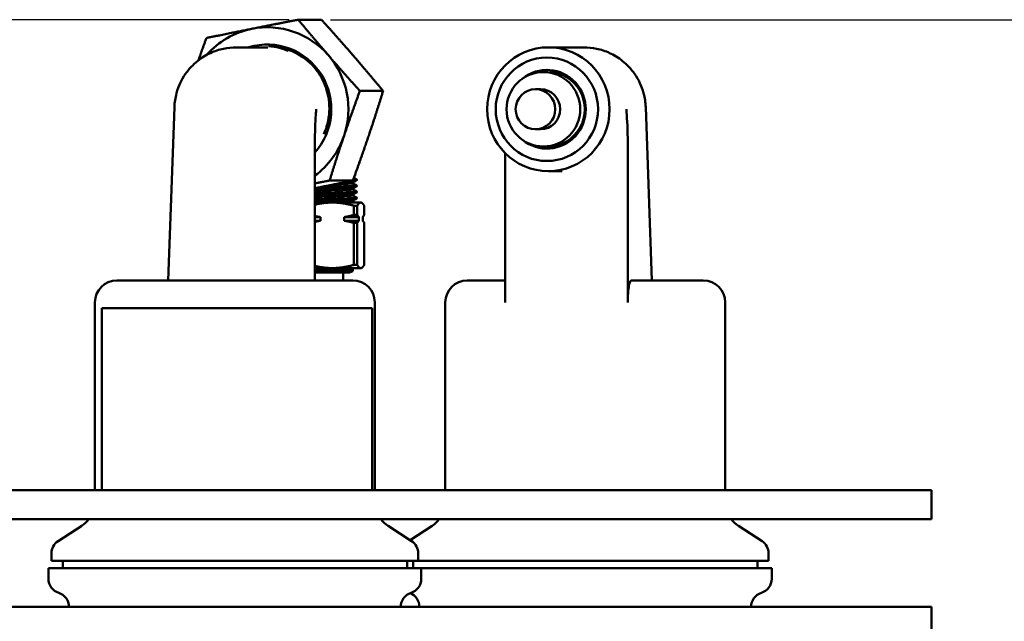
# Model space of a CAD drawing. Header units: inches. Extents: x 0.1 to 33.9, y 0.6 to 21.4.
# Tile 12 of 39: x 7 to 13.8, y 7.6 to 11.7. Entities that reach past the tile are written whole.
import ezdxf

# ---------------------------------------------------------------- set-up
doc = ezdxf.new("R2010")
doc.units = ezdxf.units.IN
doc.header["$MEASUREMENT"] = 0
doc.layers.add('Dimension (ANSI)', color=7, linetype='Continuous', lineweight=25)
doc.layers.add('Visible (ANSI)', color=7, linetype='Continuous', lineweight=50)
doc.styles.add('Note Text (ANSI)', font='tahoma.ttf')
doc.dimstyles.new('Default (ANSI)', dxfattribs={"dimtxt": 0.12, "dimasz": 0.098425, "dimexe": 0.125, "dimexo": 0.0625, "dimgap": 0.031496, "dimtad": 0, "dimtih": 1, "dimtoh": 1, "dimrnd": 1e-08, "dimzin": 4, "dimdsep": 46, "dimtxsty": 'Note Text (ANSI)', "dimcen": 0.09, "dimdle": 0.393701, "dimclrd": 256, "dimclre": 256, "dimclrt": 256, "dimadec": 0, "dimazin": 1, "dimtfac": 1, "dimtofl": 0, "dimtmove": 0, "dimatfit": 3, "dimfxl": 1, "dimtolj": 1, "dimtzin": 4, "dimlwd": -1, "dimlwe": -1, "dimarcsym": 0})

# ---------------------------------------------------------------- blocks, each defined once
blk = doc.blocks.new('*D6')
at = {"layer": 'Defpoints', "color": 0, "transparency": 16777216}
for p in [(4.8495, 11.6968), (8.9429, 11.6968), (10.6043, 2.4465)]:
    blk.add_point(p, dxfattribs=at)
at = {"layer": 'Dimension (ANSI)', "transparency": 16777216}
for p, q in [((8.8804, 11.6968), (4.7245, 11.6968)), ((4.8495, 11.5984), (4.8495, 7.1825)), ((4.8495, 2.545), (4.8495, 6.9609)), ((10.5418, 2.4465), (4.7245, 2.4465))]:
    blk.add_line(p, q, dxfattribs=at)
for points in [[(4.8331, 11.5984), (4.8659, 11.5984), (4.8495, 11.6968)], [(4.8331, 2.545), (4.8659, 2.545), (4.8495, 2.4465)]]:
    blk.add_solid(points, dxfattribs=at)
at = {"layer": 'Dimension (ANSI)', "transparency": 16777216, "insert": (4.6349, 7.151), "char_height": 0.12, "attachment_point": 1, "style": 'Note Text (ANSI)'}
blk.add_mtext('\\A1;(9.25)', dxfattribs=at)
blk = doc.blocks.new('*D7')
at = {"layer": 'Defpoints', "color": 0, "transparency": 16777216}
for p in [(9.1025, 11.6968), (19.1619, 11.6968), (17.8233, 4.6641)]:
    blk.add_point(p, dxfattribs=at)
at = {"layer": 'Dimension (ANSI)', "transparency": 16777216}
for p, q in [((9.165, 11.6968), (19.2869, 11.6968)), ((19.1619, 11.5984), (19.1619, 8.2913)), ((19.1619, 4.7625), (19.1619, 8.0697)), ((17.8858, 4.6641), (19.2869, 4.6641))]:
    blk.add_line(p, q, dxfattribs=at)
for points in [[(19.1455, 11.5984), (19.1783, 11.5984), (19.1619, 11.6968)], [(19.1455, 4.7625), (19.1783, 4.7625), (19.1619, 4.6641)]]:
    blk.add_solid(points, dxfattribs=at)
at = {"layer": 'Dimension (ANSI)', "transparency": 16777216, "insert": (18.9472, 8.2598), "char_height": 0.12, "attachment_point": 1, "style": 'Note Text (ANSI)'}
blk.add_mtext('\\A1;(7.03)', dxfattribs=at)

msp = doc.modelspace()

# ---------------------------------------------------------------- linework, layer by layer
at = {"layer": 'Visible (ANSI)'}
for p, q in [((9.1025, 11.6968), (8.9429, 11.6968)), ((8.7336, 11.5071), (8.5187, 11.5071)), ((10.6593, 11.5071), (10.9013, 11.5071)), ((10.6249, 11.3376), (10.6563, 11.3376)), ((10.604, 11.2196), (10.5703, 11.2196)), ((9.5252, 11.2078), (9.3656, 11.2078)), ((8.0515, 9.9071), (8.0933, 11.0968)), ((11.3685, 9.9071), (11.3267, 11.0968)), ((10.604, 10.9446), (10.5703, 10.9446)), ((9.0569, 9.9071), (9.0569, 10.8467)), ((10.6249, 10.8266), (10.6563, 10.8266)), ((11.2036, 10.8467), (11.2036, 9.7571)), ((10.3631, 9.7571), (10.3631, 10.7806)), ((9.3621, 10.7114), (9.3621, 10.7157)), ((9.3332, 10.6354), (9.3363, 10.6323)), ((10.6593, 10.6571), (10.7535, 10.6571)), ((9.3178, 10.5931), (9.1582, 10.5931)), ((9.3171, 10.5743), (9.3171, 10.5794)), ((9.3441, 10.6004), (9.3441, 10.5951)), ((9.3441, 10.5587), (9.3441, 10.5535)), ((9.3171, 10.5326), (9.3171, 10.5377)), ((9.3171, 10.491), (9.3171, 10.496)), ((9.3441, 10.517), (9.3441, 10.5118)), ((9.3441, 10.4754), (9.3441, 10.4701)), ((9.0569, 10.4421), (9.1769, 10.4421)), ((9.1769, 10.4421), (9.3718, 10.4421)), ((9.3171, 10.4493), (9.3171, 10.4544)), ((9.3254, 10.42), (9.348, 10.42)), ((9.3254, 10.3573), (9.3254, 10.42)), ((9.348, 10.42), (9.348, 10.3573)), ((9.3718, 10.4421), (9.3754, 10.4421)), ((9.3754, 10.4421), (9.3789, 10.44)), ((9.3957, 10.3573), (9.3957, 10.42)), ((9.0569, 10.3421), (9.0952, 10.3421)), ((9.0952, 10.3421), (9.0952, 10.3171)), ((9.2586, 10.3421), (9.3587, 10.3421)), ((9.2586, 10.3171), (9.2586, 10.3421)), ((9.3254, 10.3573), (9.348, 10.3573)), ((9.3587, 10.3421), (9.3587, 10.3171)), ((9.385, 10.3171), (9.385, 10.3421)), ((9.0569, 10.3171), (9.0952, 10.3171)), ((9.2586, 10.3171), (9.3587, 10.3171)), ((9.3254, 10.3019), (9.348, 10.3019)), ((9.3254, 10.0142), (9.3254, 10.3019)), ((9.348, 10.3019), (9.348, 10.0142)), ((9.3957, 10.0142), (9.3957, 10.3019)), ((9.3254, 10.0142), (9.348, 10.0142)), ((9.0569, 9.9921), (9.1769, 9.9921)), ((9.0569, 9.9871), (9.3181, 9.9871)), ((9.0569, 9.9721), (9.3181, 9.9721)), ((9.0569, 9.9621), (9.294, 9.9621)), ((9.1769, 9.9921), (9.3718, 9.9921)), ((9.2504, 9.9621), (9.2504, 9.9071)), ((9.294, 9.9921), (9.294, 9.9871)), ((9.294, 9.9621), (9.3181, 9.9721)), ((9.3181, 9.9871), (9.3181, 9.9721)), ((9.3718, 9.9921), (9.3754, 9.9921)), ((9.3754, 9.9921), (9.3789, 9.9941)), ((7.6979, 9.9071), (9.3179, 9.9071)), ((10.1021, 9.9071), (10.3631, 9.9071)), ((11.2292, 9.9071), (11.7221, 9.9071)), ((7.5479, 8.4681), (7.5479, 9.7571)), ((9.4679, 8.4681), (9.4679, 9.7571)), ((9.9521, 8.4681), (9.9521, 9.7571)), ((11.8721, 8.4681), (11.8721, 9.7571)), ((7.5956, 9.7174), (7.5956, 8.4681)), ((9.4496, 9.7174), (7.5956, 9.7174)), ((9.4496, 8.4681), (9.4496, 9.7174)), ((6.3513, 8.4681), (8.119, 8.4681)), ((8.119, 8.4681), (9.1797, 8.4681)), ((9.1797, 8.4681), (13.0688, 8.4681)), ((13.0688, 8.4681), (13.2884, 8.4681)), ((13.2884, 8.2681), (13.2884, 8.4681)), ((8.119, 8.2681), (6.3513, 8.2681)), ((9.1797, 8.2681), (8.119, 8.2681)), ((13.0688, 8.2681), (9.1797, 8.2681)), ((13.2884, 8.2681), (13.0688, 8.2681)), ((7.4569, 8.223), (7.295, 8.1178)), ((9.559, 8.223), (9.7209, 8.1178)), ((9.861, 8.223), (9.71, 8.1249)), ((11.9632, 8.223), (12.1251, 8.1178)), ((7.2494, 7.9821), (7.2494, 8.034)), ((7.2494, 7.9821), (9.7664, 7.9821)), ((7.3266, 7.9321), (7.3266, 7.9821)), ((9.6892, 7.9321), (9.6892, 7.9821)), ((9.7308, 7.9321), (9.7308, 7.9821)), ((9.7664, 7.9821), (9.7664, 8.034)), ((9.7664, 7.9821), (12.1706, 7.9821)), ((12.0934, 7.9321), (12.0934, 7.9821)), ((12.1706, 7.9821), (12.1706, 8.034)), ((9.7874, 7.9321), (7.2284, 7.9321)), ((7.2284, 7.8593), (7.2284, 7.9321)), ((9.7874, 7.8593), (9.7874, 7.9321)), ((12.1916, 7.9321), (9.7874, 7.9321)), ((12.1916, 7.8593), (12.1916, 7.9321)), ((6.3513, 7.6681), (8.119, 7.6681)), ((8.119, 7.6681), (9.1797, 7.6681)), ((9.1797, 7.6681), (13.0688, 7.6681)), ((13.0688, 7.6681), (13.2884, 7.6681)), ((13.2884, 7.6681), (13.2884, 7.4681))]:
    msp.add_line(p, q, dxfattribs=at)
for centre, radius, start, end in [((7.6979, 9.7571), 0.15, 90, 180), ((9.3179, 9.7571), 0.15, 0, 90), ((10.1021, 9.7571), 0.15, 90, 180), ((11.7221, 9.7571), 0.15, 0, 90), ((7.3479, 8.3907), 0.2, 303, 322.19647), ((9.6679, 8.3907), 0.2, 217.80353, 237), ((9.7521, 8.3907), 0.2, 303, 322.19647), ((12.0721, 8.3907), 0.2, 217.80353, 237), ((7.3494, 8.034), 0.1, 123, 180), ((9.6664, 8.034), 0.1, 0, 57), ((12.0706, 8.034), 0.1, 0, 57), ((7.3284, 7.8593), 0.1, 180, 252.99231), ((9.6874, 7.8593), 0.1, 287.00769, 0), ((12.0916, 7.8593), 0.1, 287.00769, 0), ((7.2699, 7.6681), 0.1, 0, 72.99231), ((9.7459, 7.6681), 0.1, 107.00769, 180), ((9.6741, 7.6681), 0.1, 0, 68.94986), ((12.1501, 7.6681), 0.1, 107.00769, 180)]:
    msp.add_arc(centre, radius, start, end, dxfattribs=at)
for centre, major_axis, ratio, start_param, end_param in [((8.7308, 11.0821), (0, 0.5625), 0.98875, 0.19479, 0.846248), ((8.7308, 11.0821), (0, 0.5625), 0.98875, 5.430777, 6.477975), ((8.7308, 11.0821), (0, 0.444), 0.98875, 3.978936, 6.576606), ((8.7323, 11.0821), (0, 0.4337), 0.98875, 5.489101, 6.269792), ((8.7308, 11.0821), (0, -0.5625), 0.98875, 1.241987, 2.289185), ((10.6488, 11.0821), (0, 0.27), 0.98875, 2.464698, 6.96008), ((10.6563, 11.0821), (0, 0.27), 0.98875, 0.01401, 0.525818), ((10.6563, 11.0821), (0, -0.2555), 0.98875, 0, 3.141593), ((10.604, 11.0821), (0, 0.1375), 0.98875, 3.141593, 6.283185), ((8.5182, 11.0819), (0.3703, 0.2089), 0.999995, 2.366946, 2.592909), ((10.9019, 11.0819), (-0.3703, 0.2089), 0.999995, 3.690277, 3.916239), ((8.7308, 11.0821), (0, -0.5625), 0.98875, 0.62653, 1.241987), ((10.6563, 11.0821), (0, -0.27), 0.98875, 5.757367, 6.269176)]:
    msp.add_ellipse(centre, major_axis=major_axis, ratio=ratio, start_param=start_param, end_param=end_param, dxfattribs=at)
for centre, major_axis in [((10.6593, 11.0821), (0, 0.425)), ((10.6488, 11.0821), (0, -0.355)), ((10.6249, 11.0821), (0, 0.2555)), ((10.5703, 11.0821), (0, 0.1375))]:
    msp.add_ellipse(centre, major_axis=major_axis, ratio=0.98875, dxfattribs=at)
for points, weights in [([(8.9429, 11.6968), (8.7694, 11.6631), (8.6231, 11.634)], [3.57900139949, 3.85583812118, 3.85583812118]), ([(9.1495, 11.4523), (9.0514, 11.5658), (8.9429, 11.6968)], [3.85583812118, 3.85583812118, 3.57900139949]), ([(9.1025, 11.6968), (9.2205, 11.5658), (9.3185, 11.4523)], [3.57900139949, 3.85583812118, 3.85583812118]), ([(8.6231, 11.634), (8.4769, 11.6048), (8.3129, 11.5711)], [3.85583812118, 3.85583812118, 3.57900139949]), ([(8.3129, 11.5711), (8.2833, 11.4905), (8.2576, 11.4178)], [3.57900139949, 3.70936294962, 3.77833765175]), ([(9.3656, 11.2078), (9.2476, 11.3388), (9.1495, 11.4523)], [3.57900139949, 3.85583812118, 3.85583812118]), ([(9.3185, 11.4523), (9.4166, 11.3388), (9.5252, 11.2078)], [3.85583812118, 3.85583812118, 3.57900139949]), ([(9.2572, 10.9005), (9.3053, 11.0431), (9.3656, 11.2078)], [3.85583812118, 3.85583812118, 3.57900139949]), ([(9.5252, 11.2078), (9.4743, 11.0431), (9.4262, 10.9005)], [3.57900139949, 3.85583812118, 3.85583812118]), ([(9.1582, 10.5931), (9.2091, 10.7578), (9.2572, 10.9005)], [3.57900139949, 3.85583812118, 3.85583812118]), ([(9.4262, 10.9005), (9.3781, 10.7578), (9.3178, 10.5931)], [3.85583812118, 3.85583812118, 3.57900139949]), ([(9.3621, 10.7114), (9.3603, 10.7083), (9.3585, 10.7057)], [2.60225408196, 2.62637939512, 2.64675022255]), ([(9.3178, 10.5931), (9.1798, 10.5648), (9.0569, 10.5401)], [3.57900139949, 3.80901943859, 3.84792013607]), ([(9.0569, 10.5734), (9.1056, 10.5829), (9.1582, 10.5931)], [3.71540894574, 3.65866826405, 3.57900139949]), ([(9.1769, 10.4421), (9.1192, 10.4421), (9.0569, 10.4274)], [2.35618214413, 2.35618214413, 2.26374217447]), ([(9.3254, 10.42), (9.2468, 10.4421), (9.1769, 10.4421)], [2.2199854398, 2.35618214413, 2.35618214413]), ([(9.3718, 10.4421), (9.3606, 10.4421), (9.348, 10.42)], [2.35618214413, 2.35618214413, 2.2199854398]), ([(9.3957, 10.42), (9.3831, 10.4421), (9.3718, 10.4421)], [2.2199854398, 2.35618214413, 2.35618214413]), ([(9.0569, 10.3499), (9.0764, 10.3452), (9.0952, 10.3421)], [1.35042655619, 1.36722524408, 1.37890656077]), ([(9.2586, 10.3421), (9.2907, 10.3475), (9.3254, 10.3573)], [1.37890656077, 1.35902619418, 1.32432364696]), ([(9.348, 10.3573), (9.3536, 10.3475), (9.3587, 10.3421)], [1.32432364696, 1.35902619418, 1.37890656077]), ([(9.385, 10.3421), (9.3901, 10.3475), (9.3957, 10.3573)], [1.37890656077, 1.35902619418, 1.32432364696]), ([(9.0952, 10.3171), (9.0764, 10.314), (9.0569, 10.3093)], [1.99061588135, 1.97375250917, 1.94950160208]), ([(9.3254, 10.3019), (9.2907, 10.3117), (9.2586, 10.3171)], [1.91181894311, 1.96191620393, 1.99061588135]), ([(9.3587, 10.3171), (9.3536, 10.3117), (9.348, 10.3019)], [1.99061588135, 1.96191620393, 1.91181894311]), ([(9.3957, 10.3019), (9.3901, 10.3117), (9.385, 10.3171)], [1.91181894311, 1.96191620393, 1.99061588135]), ([(9.0569, 10.0068), (9.1192, 9.9921), (9.1769, 9.9921)], [2.26374217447, 2.35618214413, 2.35618214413]), ([(9.1769, 9.9921), (9.2468, 9.9921), (9.3254, 10.0142)], [2.35618214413, 2.35618214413, 2.2199854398]), ([(9.3718, 9.9921), (9.3606, 9.9921), (9.348, 10.0142)], [2.35618214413, 2.35618214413, 2.2199854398]), ([(9.3957, 10.0142), (9.3831, 9.9921), (9.3718, 9.9921)], [2.2199854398, 2.35618214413, 2.35618214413])]:
    msp.add_rational_spline(points, weights, degree=2, dxfattribs=at)
for points, knots in [([(8.5187, 11.5071), (8.4892, 11.5071), (8.4596, 11.5041), (8.4001, 11.4914), (8.3703, 11.4818), (8.3104, 11.4542), (8.2805, 11.4363), (8.222, 11.3891), (8.1931, 11.3595), (8.1428, 11.2863), (8.1208, 11.2416), (8.1074, 11.1916)], [-0.00022535, -0.00022535, -0.00022535, -0.00022535, 0.00401923, 0.00401923, 0.0082638, 0.0082638, 0.01250838, 0.01250838, 0.01675295, 0.01675295, 0.02099753, 0.02099753, 0.02099753, 0.02099753]), ([(10.9013, 11.5071), (10.9308, 11.5071), (10.9605, 11.5041), (11.0199, 11.4914), (11.0497, 11.4818), (11.1096, 11.4542), (11.1396, 11.4363), (11.1981, 11.3891), (11.2269, 11.3595), (11.2772, 11.2863), (11.2993, 11.2416), (11.3126, 11.1916)], [-0.00022535, -0.00022535, -0.00022535, -0.00022535, 0.00401923, 0.00401923, 0.0082638, 0.0082638, 0.01250838, 0.01250838, 0.01675295, 0.01675295, 0.02099753, 0.02099753, 0.02099753, 0.02099753]), ([(9.0382, 11.3861), (9.0711, 11.3512), (9.0982, 11.3108), (9.1378, 11.223), (9.1502, 11.1762), (9.1572, 11.1003), (9.1571, 11.072), (9.1513, 11.0165), (9.1459, 10.9894), (9.1325, 10.9452), (9.1259, 10.9279), (9.1183, 10.9111)], [-6.768863, -6.768863, -6.768863, -6.768863, -6.40075, -6.40075, -6.035105, -6.035105, -5.820641, -5.820641, -5.610091, -5.610091, -5.468651, -5.468651, -5.468651, -5.468651]), ([(9.0659, 11.0821), (9.0659, 11.0819), (9.0659, 11.0817), (9.0632, 11.0452), (9.0611, 11.0085), (9.0578, 10.9297), (9.0569, 10.8882), (9.0569, 10.8467)], [-0.0016276, -0.0016276, -0.0016276, -0.0016276, 0, 0, 0.3072497, 0.3072497, 0.6277631, 0.6277631, 0.6277631, 0.6277631]), ([(11.2036, 10.8467), (11.2036, 10.8592), (11.2035, 10.8717), (11.2022, 10.9652), (11.198, 11.035), (11.1946, 11.0817), (11.1946, 11.0819), (11.1946, 11.0821)], [0, 0, 0, 0, 0.0952203, 0.0952203, 0.7148165, 0.7148165, 0.7173779, 0.7173779, 0.7173779, 0.7173779]), ([(9.1925, 10.5675), (9.2152, 10.5682), (9.2358, 10.5688), (9.2754, 10.5704), (9.2923, 10.5713), (9.3124, 10.5729), (9.3171, 10.5736), (9.3171, 10.5743)], [26.4705133, 26.4705133, 26.4705133, 26.4705133, 26.6724, 26.6724, 26.9257704, 26.9257704, 27.1409355, 27.1409355, 27.1409355, 27.1409355]), ([(9.0569, 10.5221), (9.0704, 10.5224), (9.084, 10.5228), (9.1302, 10.524), (9.1617, 10.5249), (9.2189, 10.5266), (9.244, 10.5274), (9.2844, 10.5292), (9.2993, 10.5301), (9.314, 10.5315), (9.3171, 10.5321), (9.3171, 10.5327)], [22.042543, 22.042543, 22.042543, 22.042543, 22.146014, 22.146014, 22.397579, 22.397579, 22.649484, 22.649484, 22.901226, 22.901226, 23.074458, 23.074458, 23.074458, 23.074458]), ([(9.0569, 10.4804), (9.0747, 10.4809), (9.0926, 10.4813), (9.1425, 10.4827), (9.1733, 10.4836), (9.229, 10.4853), (9.2532, 10.4861), (9.2908, 10.4879), (9.304, 10.4888), (9.3151, 10.4901), (9.3171, 10.4905), (9.3171, 10.491)], [17.974762, 17.974762, 17.974762, 17.974762, 18.111201, 18.111201, 18.361634, 18.361634, 18.616286, 18.616286, 18.866832, 18.866832, 19.007079, 19.007079, 19.007079, 19.007079]), ([(9.1789, 10.4421), (9.1889, 10.4424), (9.1986, 10.4427), (9.2347, 10.4438), (9.2576, 10.4446), (9.294, 10.4464), (9.3068, 10.4473), (9.3157, 10.4485), (9.3171, 10.4489), (9.3171, 10.4493)], [14.2272014, 14.2272014, 14.2272014, 14.2272014, 14.3132735, 14.3132735, 14.5617628, 14.5617628, 14.8200124, 14.8200124, 14.9376377, 14.9376377, 14.9376377, 14.9376377]), ([(11.2036, 9.7571), (11.2036, 9.766), (11.2037, 9.7757), (11.2043, 9.7946), (11.2048, 9.8039), (11.2059, 9.8206), (11.2066, 9.8296), (11.2084, 9.8463), (11.2094, 9.8539), (11.2116, 9.8673), (11.2129, 9.8742), (11.2157, 9.8858), (11.2173, 9.8907), (11.2203, 9.8984), (11.222, 9.9018), (11.2256, 9.9061), (11.2275, 9.9071), (11.2292, 9.9071)], [0, 0, 0, 0, 0.0677544, 0.0677544, 0.1355087, 0.1355087, 0.2072013, 0.2072013, 0.2788939, 0.2788939, 0.3566866, 0.3566866, 0.4344793, 0.4344793, 0.5202311, 0.5202311, 0.6059828, 0.6059828, 0.6059828, 0.6059828])]:
    msp.add_open_spline(points, degree=3, knots=knots, dxfattribs=at)
for points in [[(8.8742, 11.4826), (8.8374, 11.4983), (8.7914, 11.5118), (8.7381, 11.5158)], [(8.7381, 11.5158), (8.7611, 11.5154), (8.7841, 11.5132), (8.8067, 11.5092)], [(9.3246, 10.6118), (9.331, 10.6081), (9.3375, 10.6043), (9.3439, 10.6006)], [(9.3362, 10.6321), (9.3344, 10.6311), (9.3327, 10.6301), (9.3309, 10.629)], [(9.3363, 10.6323), (9.3365, 10.632), (9.335, 10.6317), (9.3318, 10.6315)], [(9.3439, 10.5949), (9.3349, 10.5897), (9.3258, 10.5844), (9.3168, 10.5792)], [(9.3439, 10.5532), (9.3349, 10.548), (9.3258, 10.5428), (9.3168, 10.5376)], [(9.3171, 10.5745), (9.326, 10.5693), (9.3349, 10.5641), (9.3439, 10.559)], [(9.3439, 10.5115), (9.3349, 10.5063), (9.3258, 10.5011), (9.3168, 10.4959)], [(9.3171, 10.5328), (9.326, 10.5276), (9.3349, 10.5225), (9.3439, 10.5173)], [(9.3171, 10.4911), (9.326, 10.486), (9.3349, 10.4808), (9.3439, 10.4756)], [(9.3439, 10.4699), (9.3349, 10.4647), (9.3258, 10.4594), (9.3168, 10.4542)], [(9.3171, 10.4495), (9.3213, 10.447), (9.3256, 10.4446), (9.3298, 10.4421)]]:
    msp.add_open_spline(points, degree=3, dxfattribs=at)
for points, weights, knots in [([(9.0727, 10.5433), (9.1597, 10.5454), (9.2298, 10.5473), (9.3235, 10.5499), (9.3409, 10.5525), (9.3441, 10.553), (9.3441, 10.5535)], [0.972364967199, 0.942020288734, 1, 0.923879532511, 1, 0.985259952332, 0.97622846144], [0.60297896, 0.60297896, 0.60297896, 0.6125, 0.6125, 0.625, 0.625, 0.62742051, 0.62742051, 0.62742051]), ([(9.1021, 10.5492), (9.1725, 10.5509), (9.2298, 10.5525), (9.3235, 10.5551), (9.3409, 10.5577), (9.345, 10.5583), (9.3439, 10.559)], [0.964470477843, 0.952125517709, 1, 0.923879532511, 1, 0.981284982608, 0.971772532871], [0.70463837, 0.70463837, 0.70463837, 0.7125, 0.7125, 0.725, 0.725, 0.72807326, 0.72807326, 0.72807326]), ([(9.2226, 10.5736), (9.2994, 10.5761), (9.3142, 10.5786), (9.3162, 10.5789), (9.3168, 10.5792)], [0.991733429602, 0.928265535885, 1, 0.989587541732, 0.98202370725], [0.71322024, 0.71322024, 0.71322024, 0.725, 0.725, 0.72670987, 0.72670987, 0.72670987]), ([(9.3125, 10.592), (9.334, 10.5931), (9.3409, 10.5942), (9.3441, 10.5947), (9.3441, 10.5951)], [0.962928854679, 0.968075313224, 1, 0.985259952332, 0.97622846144], [0.719757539, 0.719757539, 0.719757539, 0.725, 0.725, 0.727420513, 0.727420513, 0.727420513]), ([(9.3194, 10.5976), (9.3352, 10.5985), (9.3409, 10.5994), (9.345, 10.6), (9.3439, 10.6006)], [0.965451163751, 0.973500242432, 1, 0.981284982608, 0.971772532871], [0.820648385, 0.820648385, 0.820648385, 0.825, 0.825, 0.828073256, 0.828073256, 0.828073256]), ([(9.0569, 10.5273), (9.1438, 10.5295), (9.2137, 10.5317), (9.2984, 10.5343), (9.3142, 10.5369), (9.3162, 10.5372), (9.3168, 10.5376)], [0.979158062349, 0.936340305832, 1, 0.923879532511, 1, 0.989587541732, 0.98202370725], [0.60204623, 0.60204623, 0.60204623, 0.6125, 0.6125, 0.625, 0.625, 0.62670987, 0.62670987, 0.62670987]), ([(9.0569, 10.5065), (9.1527, 10.5087), (9.2298, 10.5108), (9.3235, 10.5134), (9.3409, 10.5161), (9.345, 10.5167), (9.3439, 10.5173)], [0.978863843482, 0.93655996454, 1, 0.923879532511, 1, 0.981284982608, 0.971772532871], [0.6020823, 0.6020823, 0.6020823, 0.6125, 0.6125, 0.625, 0.625, 0.62807326, 0.62807326, 0.62807326]), ([(9.0569, 10.5013), (9.1527, 10.5035), (9.2298, 10.5056), (9.3235, 10.5082), (9.3409, 10.5108), (9.3441, 10.5113), (9.3441, 10.5118)], [0.978863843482, 0.93655996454, 1, 0.923879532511, 1, 0.985259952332, 0.97622846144], [0.5020823, 0.5020823, 0.5020823, 0.5125, 0.5125, 0.525, 0.525, 0.52742051, 0.52742051, 0.52742051]), ([(9.0569, 10.4856), (9.1438, 10.4879), (9.2137, 10.49), (9.2984, 10.4926), (9.3142, 10.4952), (9.3162, 10.4956), (9.3168, 10.4959)], [0.979158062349, 0.936340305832, 1, 0.923879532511, 1, 0.989587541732, 0.98202370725], [0.50204623, 0.50204623, 0.50204623, 0.5125, 0.5125, 0.525, 0.525, 0.52670987, 0.52670987, 0.52670987]), ([(9.0569, 10.4648), (9.1527, 10.467), (9.2298, 10.4692), (9.3235, 10.4718), (9.3409, 10.4744), (9.345, 10.475), (9.3439, 10.4756)], [0.978863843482, 0.93655996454, 1, 0.923879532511, 1, 0.981284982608, 0.971772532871], [0.5020823, 0.5020823, 0.5020823, 0.5125, 0.5125, 0.525, 0.525, 0.52807326, 0.52807326, 0.52807326]), ([(9.0569, 10.4596), (9.1527, 10.4618), (9.2298, 10.464), (9.3235, 10.4666), (9.3409, 10.4692), (9.3441, 10.4697), (9.3441, 10.4701)], [0.978863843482, 0.93655996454, 1, 0.923879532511, 1, 0.985259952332, 0.97622846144], [0.4020823, 0.4020823, 0.4020823, 0.4125, 0.4125, 0.425, 0.425, 0.42742051, 0.42742051, 0.42742051]), ([(9.0569, 10.444), (9.1438, 10.4462), (9.2137, 10.4483), (9.2984, 10.4509), (9.3142, 10.4536), (9.3162, 10.4539), (9.3168, 10.4542)], [0.979158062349, 0.936340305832, 1, 0.923879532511, 1, 0.989587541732, 0.98202370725], [0.40204623, 0.40204623, 0.40204623, 0.4125, 0.4125, 0.425, 0.425, 0.42670987, 0.42670987, 0.42670987])]:
    msp.add_rational_spline(points, weights, degree=2, knots=knots, dxfattribs=at)

# ---------------------------------------------------------------- dimensions: what is measured, and where the dimension line sits
at = {"layer": 'Dimension (ANSI)'}
for base, p1, p2, picture, middle in [((4.8495, 11.6968), (10.6043, 2.4465), (8.9429, 11.6968), '*D6', (4.8495, 7.0717)), ((19.1619, 11.6968), (17.8233, 4.6641), (9.1025, 11.6968), '*D7', (19.1619, 8.1805))]:
    dim = msp.add_linear_dim(base=base, p1=p1, p2=p2, angle=90, text='(<>)', dimstyle='Default (ANSI)', override={"dimgap": 0.031496, "dimdec": 2, "dimtol": 0, "dimlim": 0, "dimtp": 0, "dimtm": 0, "dimtdec": 2, "dimatfit": 1}, dxfattribs=at)
    dim.commit()
    dim.dimension.update_dxf_attribs({"geometry": picture, "text_midpoint": middle, "dimtype": 160})

doc.saveas('drawing.dxf')
